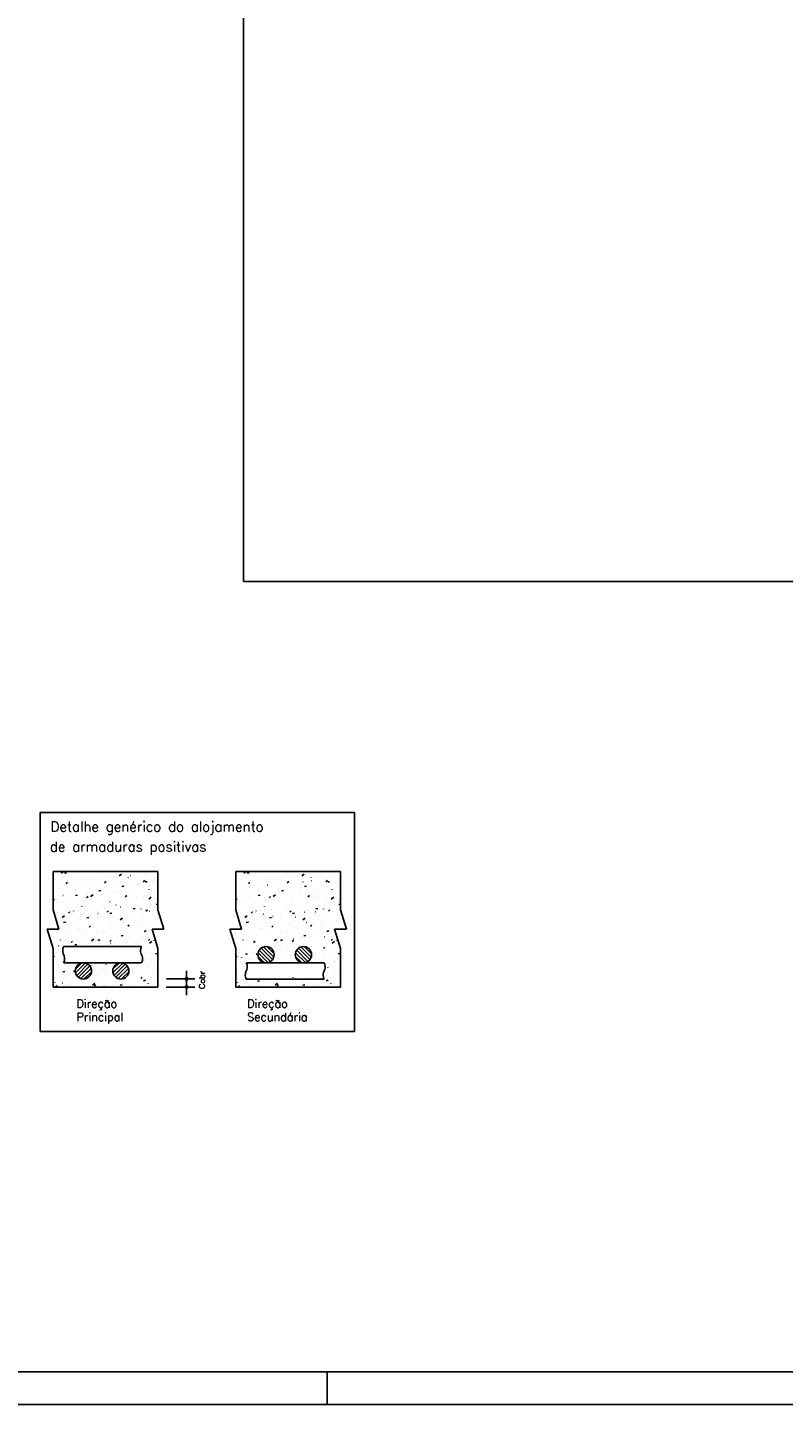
# Model space of a CAD drawing. Extents: x 0 to 119, y 0 to 84.
# Tile 19 of 21: x 73 to 96, y 0 to 42. Entities that reach past the tile are written whole.
import ezdxf

# ---------------------------------------------------------------- set-up
doc = ezdxf.new("R2010")
doc.units = 0
doc.header["$MEASUREMENT"] = 0
doc.layers.get('0').update_dxf_attribs({"linetype": 'CONTINUOUS'})
for name, color, linetype in [('1', 1, 'CONTINUOUS'), ('2', 2, 'CONTINUOUS'), ('8', 8, 'CONTINUOUS')]:
    doc.layers.add(name, color=color, linetype=linetype)
doc.styles.get("Standard").update_dxf_attribs({"font": 'ROMANS.SHX'})
picture_1 = doc.add_image_def('image2.jpg', size_in_pixel=(3000, 2958))

msp = doc.modelspace()

# ---------------------------------------------------------------- linework, layer by layer
at = {"layer": '1', "linetype": 'Continuous'}
for p, q in [((81.900002, 0), (81.900002, 1)), ((0, 0), (118.900002, 0))]:
    msp.add_line(p, q, dxfattribs=at)
at = {"layer": '2', "linetype": 'Continuous'}
for p, q in [((73.13187, 18.076938), (82.73687, 18.076938)), ((73.13187, 18.076938), (73.13187, 11.39299)), ((82.73687, 18.076938), (82.73687, 11.39299)), ((73.53076, 16.28057), (76.73076, 16.28057)), ((73.53076, 16.28057), (73.53076, 15.102632)), ((73.53076, 16.160388), (73.53076, 16.160388)), ((73.53076, 16.03999), (73.53076, 16.03999)), ((73.53076, 16.02183), (73.53076, 16.02183)), ((73.53076, 16.02183), (73.53076, 16.02183)), ((73.53076, 16.02183), (73.53076, 16.02183)), ((73.53076, 16.01444), (73.53076, 16.01444)), ((73.53076, 16.01444), (73.53076, 16.01444)), ((73.61414, 16.040315), (73.615117, 16.040531)), ((73.778441, 16.22116), (73.851083, 16.274295)), ((73.858214, 16.094425), (73.859191, 16.094641)), ((73.879349, 16.228147), (73.938247, 16.239596)), ((73.969, 15.999623), (73.969609, 16.000416)), ((74.017246, 16.151434), (74.017377, 16.152426)), ((74.122713, 16.199944), (74.123321, 16.200738)), ((74.448132, 16.038096), (74.448741, 16.038889)), ((74.619725, 16.263248), (74.620701, 16.263464)), ((74.778787, 16.035945), (74.778917, 16.036937)), ((74.928786, 16.078552), (74.929395, 16.079346)), ((75.061001, 16.212923), (75.061132, 16.213914)), ((75.082499, 16.278874), (75.083107, 16.279667)), ((75.236773, 16.125742), (75.23775, 16.125958)), ((75.407919, 16.117026), (75.408527, 16.117819)), ((75.480847, 16.179852), (75.481824, 16.180068)), ((75.549728, 16.146676), (75.622369, 16.19981)), ((75.821172, 16.087024), (75.821302, 16.088015)), ((75.84894, 15.987154), (75.849916, 15.98737)), ((75.888572, 16.157482), (75.889181, 16.158276)), ((76.103386, 16.264001), (76.103517, 16.264993)), ((76.284302, 15.962983), (76.330264, 16.00155)), ((76.319374, 15.996193), (76.320373, 15.996236)), ((76.367705, 16.195956), (76.368313, 16.196749)), ((76.644065, 16.010369), (76.645064, 16.010412)), ((76.73076, 16.28057), (76.73076, 15.102632)), ((79.105257, 16.28057), (82.305257, 16.28057)), ((79.105257, 16.28057), (79.105257, 15.102632)), ((79.105257, 16.160388), (79.105257, 16.160388)), ((79.105257, 16.03999), (79.105257, 16.03999)), ((79.105257, 16.02183), (79.105257, 16.02183)), ((79.105257, 16.02183), (79.105257, 16.02183)), ((79.105257, 16.02183), (79.105257, 16.02183)), ((79.105257, 16.01444), (79.105257, 16.01444)), ((79.105257, 16.01444), (79.105257, 16.01444)), ((79.188637, 16.040315), (79.189613, 16.040531)), ((79.352938, 16.22116), (79.425579, 16.274295)), ((79.432711, 16.094425), (79.433687, 16.094641)), ((79.453846, 16.228147), (79.512744, 16.239596)), ((79.543497, 15.999623), (79.544106, 16.000416)), ((79.591743, 16.151434), (79.591873, 16.152426)), ((79.697209, 16.199944), (79.697818, 16.200738)), ((80.022629, 16.038096), (80.023238, 16.038889)), ((80.194222, 16.263248), (80.195198, 16.263464)), ((80.353284, 16.035945), (80.353414, 16.036937)), ((80.503283, 16.078552), (80.503892, 16.079346)), ((80.635498, 16.212923), (80.635629, 16.213914)), ((80.656995, 16.278874), (80.657604, 16.279667)), ((80.81127, 16.125742), (80.812246, 16.125958)), ((80.982415, 16.117026), (80.983024, 16.117819)), ((81.055344, 16.179852), (81.05632, 16.180068)), ((81.124224, 16.146676), (81.196865, 16.19981)), ((81.395668, 16.087024), (81.395799, 16.088015)), ((81.423437, 15.987154), (81.424413, 15.98737)), ((81.463069, 16.157482), (81.463678, 16.158276)), ((81.677883, 16.264001), (81.678014, 16.264993)), ((81.858798, 15.962983), (81.904761, 16.00155)), ((81.893871, 15.996193), (81.89487, 15.996236)), ((81.942201, 16.195956), (81.94281, 16.196749)), ((82.218562, 16.010369), (82.219561, 16.010412)), ((82.305257, 16.28057), (82.305257, 15.102632)), ((73.53076, 15.874439), (73.53076, 15.874439)), ((73.53076, 15.874439), (73.53076, 15.874439)), ((73.53076, 15.747528), (73.53076, 15.747528)), ((73.53076, 15.747528), (73.53076, 15.747528)), ((73.53076, 15.577276), (73.53076, 15.577276)), ((73.735032, 15.974457), (73.735162, 15.975448)), ((73.921213, 15.904905), (73.967176, 15.943472)), ((74.008576, 15.895301), (74.009575, 15.895345)), ((74.214358, 15.68199), (74.214488, 15.682981)), ((74.215586, 15.735035), (74.216194, 15.735828)), ((74.226307, 15.901727), (74.227283, 15.901943)), ((74.496572, 15.858968), (74.496703, 15.859959)), ((74.541005, 15.573186), (74.541614, 15.57398)), ((74.678035, 15.509062), (74.750676, 15.562197)), ((74.742876, 15.927361), (74.743875, 15.927405)), ((74.843355, 15.764221), (74.844331, 15.764437)), ((74.92683, 15.680721), (74.985727, 15.69217)), ((75.021659, 15.613643), (75.022268, 15.614436)), ((75.067567, 15.941537), (75.068566, 15.941581)), ((75.087429, 15.818331), (75.088405, 15.818547)), ((75.102757, 15.933944), (75.14872, 15.972511)), ((75.175372, 15.813965), (75.17598, 15.814758)), ((75.256742, 15.733068), (75.256873, 15.73406)), ((75.455522, 15.625633), (75.456498, 15.625849)), ((75.500791, 15.652116), (75.5014, 15.65291)), ((75.538957, 15.910046), (75.539088, 15.911038)), ((75.585074, 15.964132), (75.586073, 15.964176)), ((75.633601, 15.818104), (75.692499, 15.829552)), ((75.981445, 15.692573), (75.982054, 15.693366)), ((76.015934, 15.599733), (76.016064, 15.600725)), ((76.135158, 15.892895), (76.135766, 15.893688)), ((76.298148, 15.776711), (76.298279, 15.777703)), ((76.340373, 15.955486), (76.39927, 15.966935)), ((76.460577, 15.731046), (76.461186, 15.731839)), ((76.465988, 15.849648), (76.466965, 15.849864)), ((76.580363, 15.953689), (76.580494, 15.95468)), ((76.710062, 15.903758), (76.711039, 15.903974)), ((79.105257, 15.874439), (79.105257, 15.874439)), ((79.105257, 15.874439), (79.105257, 15.874439)), ((79.105257, 15.747528), (79.105257, 15.747528)), ((79.105257, 15.747528), (79.105257, 15.747528)), ((79.105257, 15.577276), (79.105257, 15.577276)), ((79.309528, 15.974457), (79.309659, 15.975448)), ((79.49571, 15.904905), (79.541673, 15.943472)), ((79.583073, 15.895301), (79.584072, 15.895345)), ((79.788854, 15.68199), (79.788985, 15.682981)), ((79.790082, 15.735035), (79.790691, 15.735828)), ((79.800804, 15.901727), (79.80178, 15.901943)), ((80.071069, 15.858968), (80.0712, 15.859959)), ((80.115502, 15.573186), (80.116111, 15.57398)), ((80.252531, 15.509062), (80.325172, 15.562197)), ((80.317373, 15.927361), (80.318372, 15.927405)), ((80.417852, 15.764221), (80.418828, 15.764437)), ((80.501326, 15.680721), (80.560224, 15.69217)), ((80.596156, 15.613643), (80.596765, 15.614436)), ((80.642064, 15.941537), (80.643063, 15.941581)), ((80.661926, 15.818331), (80.662902, 15.818547)), ((80.677254, 15.933944), (80.723217, 15.972511)), ((80.749868, 15.813965), (80.750477, 15.814758)), ((80.831239, 15.733068), (80.83137, 15.73406)), ((81.030019, 15.625633), (81.030995, 15.625849)), ((81.075288, 15.652116), (81.075897, 15.65291)), ((81.113454, 15.910046), (81.113584, 15.911038)), ((81.159571, 15.964132), (81.16057, 15.964176)), ((81.208098, 15.818104), (81.266996, 15.829552)), ((81.555942, 15.692573), (81.556551, 15.693366)), ((81.590431, 15.599733), (81.590561, 15.600725)), ((81.709654, 15.892895), (81.710263, 15.893688)), ((81.872645, 15.776711), (81.872776, 15.777703)), ((81.914869, 15.955486), (81.973767, 15.966935)), ((82.035074, 15.731046), (82.035683, 15.731839)), ((82.040485, 15.849648), (82.041461, 15.849864)), ((82.15486, 15.953689), (82.15499, 15.95468)), ((82.284559, 15.903758), (82.285535, 15.903974)), ((73.53076, 15.473226), (73.53076, 15.473226)), ((73.53076, 15.473226), (73.53076, 15.473226)), ((73.53076, 15.428497), (73.53076, 15.428497)), ((73.53076, 15.409353), (73.572184, 15.417405)), ((73.53076, 15.406193), (73.53076, 15.406193)), ((73.53076, 15.406193), (73.53076, 15.406193)), ((73.53076, 15.198924), (73.53076, 15.198924)), ((73.53076, 15.198924), (73.53076, 15.198924)), ((73.53076, 15.198924), (73.53076, 15.198924)), ((73.581219, 15.494256), (73.581828, 15.49505)), ((73.649928, 15.328035), (73.650059, 15.329026)), ((73.666986, 15.412141), (73.667985, 15.412185)), ((73.832889, 15.540206), (73.833865, 15.540422)), ((73.932143, 15.505012), (73.932274, 15.506004)), ((74.061873, 15.534713), (74.062482, 15.535506)), ((74.220058, 15.543339), (74.278956, 15.554787)), ((74.308459, 15.270125), (74.309067, 15.270919)), ((74.401286, 15.444201), (74.402285, 15.444245)), ((74.410099, 15.202135), (74.410229, 15.203127)), ((74.449937, 15.4027), (74.450913, 15.402917)), ((74.551205, 15.471137), (74.597168, 15.509704)), ((74.692313, 15.379113), (74.692444, 15.380105)), ((74.694011, 15.45681), (74.694987, 15.457027)), ((74.725977, 15.458378), (74.726976, 15.458421)), ((74.974528, 15.556091), (74.974658, 15.557082)), ((75.062104, 15.264112), (75.06308, 15.264329)), ((75.114532, 15.148733), (75.115141, 15.149527)), ((75.243484, 15.480973), (75.244483, 15.481016)), ((75.268245, 15.349055), (75.268853, 15.349849)), ((75.451505, 15.245778), (75.451635, 15.24677)), ((75.593664, 15.187207), (75.594273, 15.188)), ((75.73275, 15.500176), (75.778712, 15.538743)), ((75.733719, 15.422756), (75.73385, 15.423747)), ((75.923226, 15.180716), (75.924202, 15.180933)), ((75.97431, 15.133295), (76.033207, 15.144744)), ((75.977784, 15.513033), (75.978783, 15.513076)), ((76.07257, 15.488127), (76.073546, 15.488344)), ((76.074318, 15.227663), (76.074927, 15.228457)), ((76.228031, 15.427985), (76.228639, 15.428778)), ((76.302475, 15.527209), (76.303474, 15.527253)), ((76.316644, 15.542237), (76.31762, 15.542454)), ((76.449321, 15.434578), (76.521962, 15.487713)), ((76.49526, 15.307267), (76.49539, 15.308258)), ((76.547424, 15.258282), (76.548032, 15.259076)), ((76.681081, 15.270678), (76.73076, 15.280334)), ((76.684737, 15.349539), (76.685713, 15.349756)), ((76.701136, 15.458604), (76.701745, 15.459397)), ((79.105257, 15.473226), (79.105257, 15.473226)), ((79.105257, 15.473226), (79.105257, 15.473226)), ((79.105257, 15.428497), (79.105257, 15.428497)), ((79.105257, 15.409353), (79.146681, 15.417405)), ((79.105257, 15.406193), (79.105257, 15.406193)), ((79.105257, 15.406193), (79.105257, 15.406193)), ((79.105257, 15.198924), (79.105257, 15.198924)), ((79.105257, 15.198924), (79.105257, 15.198924)), ((79.105257, 15.198924), (79.105257, 15.198924)), ((79.155716, 15.494256), (79.156325, 15.49505)), ((79.224425, 15.328035), (79.224556, 15.329026)), ((79.241483, 15.412141), (79.242482, 15.412185)), ((79.407386, 15.540206), (79.408362, 15.540422)), ((79.50664, 15.505012), (79.50677, 15.506004)), ((79.63637, 15.534713), (79.636979, 15.535506)), ((79.794555, 15.543339), (79.853452, 15.554787)), ((79.882955, 15.270125), (79.883564, 15.270919)), ((79.975783, 15.444201), (79.976782, 15.444245)), ((79.984595, 15.202135), (79.984726, 15.203127)), ((80.024434, 15.4027), (80.02541, 15.402917)), ((80.125702, 15.471137), (80.171665, 15.509704)), ((80.26681, 15.379113), (80.266941, 15.380105)), ((80.268508, 15.45681), (80.269484, 15.457027)), ((80.300474, 15.458378), (80.301473, 15.458421)), ((80.549025, 15.556091), (80.549155, 15.557082)), ((80.636601, 15.264112), (80.637577, 15.264329)), ((80.689029, 15.148733), (80.689638, 15.149527)), ((80.817981, 15.480973), (80.81898, 15.481016)), ((80.842741, 15.349055), (80.84335, 15.349849)), ((81.026001, 15.245778), (81.026132, 15.24677)), ((81.168161, 15.187207), (81.16877, 15.188)), ((81.307246, 15.500176), (81.353209, 15.538743)), ((81.308216, 15.422756), (81.308346, 15.423747)), ((81.497723, 15.180716), (81.498699, 15.180933)), ((81.548806, 15.133295), (81.607704, 15.144744)), ((81.552281, 15.513033), (81.55328, 15.513076)), ((81.647067, 15.488127), (81.648043, 15.488344)), ((81.648815, 15.227663), (81.649424, 15.228457)), ((81.802527, 15.427985), (81.803136, 15.428778)), ((81.876972, 15.527209), (81.877971, 15.527253)), ((81.891141, 15.542237), (81.892117, 15.542454)), ((82.023817, 15.434578), (82.096458, 15.487713)), ((82.069757, 15.307267), (82.069887, 15.308258)), ((82.12192, 15.258282), (82.122529, 15.259076)), ((82.255578, 15.270678), (82.305257, 15.280334)), ((82.259234, 15.349539), (82.26021, 15.349756)), ((82.275633, 15.458604), (82.276241, 15.459397)), ((73.53076, 15.102635), (73.709594, 14.513666)), ((73.580111, 14.940102), (73.580111, 14.940102)), ((73.580111, 14.940102), (73.580111, 14.940102)), ((73.580111, 14.940102), (73.580111, 14.940102)), ((73.581403, 14.935849), (73.581403, 14.935849)), ((73.581403, 14.935849), (73.581403, 14.935849)), ((73.581403, 14.935849), (73.581403, 14.935849)), ((73.587341, 14.916291), (73.587341, 14.916291)), ((73.593187, 14.897039), (73.593187, 14.897039)), ((73.593187, 14.897039), (73.593187, 14.897039)), ((73.593187, 14.897039), (73.593187, 14.897039)), ((73.638283, 14.748519), (73.638283, 14.748519)), ((73.674092, 15.029347), (73.674701, 15.03014)), ((73.806342, 14.871448), (73.878983, 14.924583)), ((73.845669, 14.84818), (73.8458, 14.849172)), ((73.853995, 14.721148), (73.912893, 14.732596)), ((73.907175, 14.733769), (73.908151, 14.733985)), ((73.999653, 15.00833), (74.045616, 15.046897)), ((74.056519, 15.041179), (74.057495, 15.041396)), ((74.059696, 14.961042), (74.060695, 14.961085)), ((74.127884, 15.025158), (74.128015, 15.026149)), ((74.154746, 15.069804), (74.155355, 15.070597)), ((74.300593, 15.095289), (74.301569, 15.095506)), ((74.384387, 14.975218), (74.385386, 14.975261)), ((74.401331, 14.805216), (74.40194, 14.806009)), ((74.560767, 14.85853), (74.619664, 14.869979)), ((74.633878, 15.108277), (74.634487, 15.10907)), ((74.668686, 14.902592), (74.669662, 14.902808)), ((74.887075, 14.891823), (74.887206, 14.892814)), ((74.901894, 14.997813), (74.902893, 14.997856)), ((75.16929, 15.0688), (75.16942, 15.069792)), ((75.181198, 15.037369), (75.22716, 15.075936)), ((75.267538, 14.995913), (75.326436, 15.007361)), ((75.285734, 14.765086), (75.28671, 14.765302)), ((75.361118, 14.884146), (75.361726, 14.884939)), ((75.529808, 14.819196), (75.530784, 14.819412)), ((75.577628, 14.796964), (75.650269, 14.850099)), ((75.636194, 15.029873), (75.637193, 15.029917)), ((75.648616, 14.776334), (75.648747, 14.777325)), ((75.679152, 15.126607), (75.680128, 15.126823)), ((75.686537, 14.722297), (75.687146, 14.723091)), ((75.930831, 14.953311), (75.930961, 14.954303)), ((75.960885, 15.044049), (75.961884, 15.044093)), ((76.159643, 14.752916), (76.160251, 14.75371)), ((76.213045, 15.130289), (76.213176, 15.13128)), ((76.291319, 14.988019), (76.292295, 14.988235)), ((76.362742, 15.066408), (76.408704, 15.104975)), ((76.478392, 15.066644), (76.479391, 15.066688)), ((76.632748, 14.783535), (76.633357, 14.784329)), ((76.691001, 14.827412), (76.691131, 14.828404)), ((76.73076, 15.102635), (76.909594, 14.513666)), ((79.105257, 15.102635), (79.28409, 14.513666)), ((79.154608, 14.940102), (79.154608, 14.940102)), ((79.154608, 14.940102), (79.154608, 14.940102)), ((79.154608, 14.940102), (79.154608, 14.940102)), ((79.1559, 14.935849), (79.1559, 14.935849)), ((79.1559, 14.935849), (79.1559, 14.935849)), ((79.1559, 14.935849), (79.1559, 14.935849)), ((79.161838, 14.916291), (79.161838, 14.916291)), ((79.167684, 14.897039), (79.167684, 14.897039)), ((79.167684, 14.897039), (79.167684, 14.897039)), ((79.167684, 14.897039), (79.167684, 14.897039)), ((79.21278, 14.748519), (79.21278, 14.748519)), ((79.248589, 15.029347), (79.249198, 15.03014)), ((79.380838, 14.871448), (79.453479, 14.924583)), ((79.420166, 14.84818), (79.420297, 14.849172)), ((79.428492, 14.721148), (79.487389, 14.732596)), ((79.481671, 14.733769), (79.482648, 14.733985)), ((79.57415, 15.00833), (79.620113, 15.046897)), ((79.631016, 15.041179), (79.631992, 15.041396)), ((79.634193, 14.961042), (79.635192, 14.961085)), ((79.702381, 15.025158), (79.702511, 15.026149)), ((79.729243, 15.069804), (79.729852, 15.070597)), ((79.87509, 15.095289), (79.876066, 15.095506)), ((79.958884, 14.975218), (79.959883, 14.975261)), ((79.975828, 14.805216), (79.976437, 14.806009)), ((80.135263, 14.85853), (80.194161, 14.869979)), ((80.208375, 15.108277), (80.208984, 15.10907)), ((80.243182, 14.902592), (80.244159, 14.902808)), ((80.461572, 14.891823), (80.461703, 14.892814)), ((80.476391, 14.997813), (80.47739, 14.997856)), ((80.743787, 15.0688), (80.743917, 15.069792)), ((80.755694, 15.037369), (80.801657, 15.075936)), ((80.842035, 14.995913), (80.900933, 15.007361)), ((80.860231, 14.765086), (80.861207, 14.765302)), ((80.935614, 14.884146), (80.936223, 14.884939)), ((81.104305, 14.819196), (81.105281, 14.819412)), ((81.152124, 14.796964), (81.224765, 14.850099)), ((81.210691, 15.029873), (81.21169, 15.029917)), ((81.223113, 14.776334), (81.223243, 14.777325)), ((81.253649, 15.126607), (81.254625, 15.126823)), ((81.261034, 14.722297), (81.261643, 14.723091)), ((81.505327, 14.953311), (81.505458, 14.954303)), ((81.535382, 15.044049), (81.536381, 15.044093)), ((81.734139, 14.752916), (81.734748, 14.75371)), ((81.787542, 15.130289), (81.787673, 15.13128)), ((81.865815, 14.988019), (81.866792, 14.988235)), ((81.937239, 15.066408), (81.983201, 15.104975)), ((82.052889, 15.066644), (82.053888, 15.066688)), ((82.207245, 14.783535), (82.207854, 14.784329)), ((82.265498, 14.827412), (82.265628, 14.828404)), ((82.305257, 15.102635), (82.484091, 14.513666)), ((73.709594, 14.513666), (73.351927, 14.513666)), ((73.351927, 14.513666), (73.53076, 13.924697)), ((73.363746, 14.47474), (73.363746, 14.47474)), ((73.367441, 14.462571), (73.367441, 14.462571)), ((73.367441, 14.462571), (73.367441, 14.462571)), ((73.367441, 14.462571), (73.367441, 14.462571)), ((73.402365, 14.347553), (73.402365, 14.347553)), ((73.513757, 14.372248), (73.514733, 14.372464)), ((73.648789, 14.71392), (73.648789, 14.71392)), ((73.658153, 14.68308), (73.658153, 14.68308)), ((73.659438, 14.678847), (73.659438, 14.678847)), ((73.659438, 14.678847), (73.659438, 14.678847)), ((73.659438, 14.678847), (73.659438, 14.678847)), ((73.663101, 14.679659), (73.664077, 14.679875)), ((73.718106, 14.477882), (73.719105, 14.477925)), ((73.766965, 14.564438), (73.767574, 14.565231)), ((74.040432, 14.36089), (74.040562, 14.361881)), ((74.042797, 14.492058), (74.043796, 14.492102)), ((74.247619, 14.604894), (74.248228, 14.605688)), ((74.275267, 14.541071), (74.276244, 14.541287)), ((74.322646, 14.537867), (74.322777, 14.538859)), ((74.494204, 14.340306), (74.494813, 14.3411)), ((74.560304, 14.514653), (74.561303, 14.514697)), ((74.604861, 14.714845), (74.604991, 14.715837)), ((74.629646, 14.574562), (74.675608, 14.613129)), ((74.726751, 14.643367), (74.72736, 14.644161)), ((74.892316, 14.403565), (74.893292, 14.403781)), ((75.084187, 14.422378), (75.084317, 14.42337)), ((75.13639, 14.457675), (75.137366, 14.457891)), ((75.207405, 14.683824), (75.208014, 14.684617)), ((75.294604, 14.546713), (75.295603, 14.546757)), ((75.366401, 14.599356), (75.366532, 14.600347)), ((75.45399, 14.419236), (75.454599, 14.42003)), ((75.608247, 14.311104), (75.667144, 14.322553)), ((75.619295, 14.560889), (75.620294, 14.560933)), ((75.81119, 14.603601), (75.857152, 14.642168)), ((75.844357, 14.296479), (75.844488, 14.297471)), ((75.8979, 14.626498), (75.898877, 14.626714)), ((75.927096, 14.449855), (75.927705, 14.450649)), ((76.126572, 14.473457), (76.126702, 14.474448)), ((76.136802, 14.583484), (76.137801, 14.583528)), ((76.315018, 14.448487), (76.373916, 14.459935)), ((76.400201, 14.480474), (76.40081, 14.481268)), ((76.408786, 14.650434), (76.408917, 14.651426)), ((76.514949, 14.488992), (76.515925, 14.489208)), ((76.909594, 14.513666), (76.551927, 14.513666)), ((76.551927, 14.513666), (76.73076, 13.924697)), ((76.626247, 14.513666), (76.626247, 14.513666)), ((76.649695, 14.513666), (76.649695, 14.513666)), ((76.649695, 14.513666), (76.649695, 14.513666)), ((76.650337, 14.513666), (76.650337, 14.513666)), ((76.759023, 14.543102), (76.759999, 14.543318)), ((76.850947, 14.513666), (76.850947, 14.513666)), ((76.871102, 14.615545), (76.872102, 14.615588)), ((76.875281, 14.513666), (76.875281, 14.513666)), ((79.28409, 14.513666), (78.926423, 14.513666)), ((78.926423, 14.513666), (79.105257, 13.924697)), ((78.938243, 14.47474), (78.938243, 14.47474)), ((78.941938, 14.462571), (78.941938, 14.462571)), ((78.941938, 14.462571), (78.941938, 14.462571)), ((78.941938, 14.462571), (78.941938, 14.462571)), ((78.976862, 14.347553), (78.976862, 14.347553)), ((79.088253, 14.372248), (79.08923, 14.372464)), ((79.223286, 14.71392), (79.223286, 14.71392)), ((79.23265, 14.68308), (79.23265, 14.68308)), ((79.233935, 14.678847), (79.233935, 14.678847)), ((79.233935, 14.678847), (79.233935, 14.678847)), ((79.233935, 14.678847), (79.233935, 14.678847)), ((79.237597, 14.679659), (79.238574, 14.679875)), ((79.292603, 14.477882), (79.293602, 14.477925)), ((79.341462, 14.564438), (79.342071, 14.565231)), ((79.614928, 14.36089), (79.615059, 14.361881)), ((79.617294, 14.492058), (79.618293, 14.492102)), ((79.822116, 14.604894), (79.822725, 14.605688)), ((79.849764, 14.541071), (79.85074, 14.541287)), ((79.897143, 14.537867), (79.897273, 14.538859)), ((80.068701, 14.340306), (80.06931, 14.3411)), ((80.134801, 14.514653), (80.1358, 14.514697)), ((80.179357, 14.714845), (80.179488, 14.715837)), ((80.204142, 14.574562), (80.250105, 14.613129)), ((80.301248, 14.643367), (80.301857, 14.644161)), ((80.466812, 14.403565), (80.467789, 14.403781)), ((80.658684, 14.422378), (80.658814, 14.42337)), ((80.710886, 14.457675), (80.711863, 14.457891)), ((80.781902, 14.683824), (80.782511, 14.684617)), ((80.869101, 14.546713), (80.8701, 14.546757)), ((80.940898, 14.599356), (80.941029, 14.600347)), ((81.028487, 14.419236), (81.029096, 14.42003)), ((81.182744, 14.311104), (81.241641, 14.322553)), ((81.193792, 14.560889), (81.194791, 14.560933)), ((81.385687, 14.603601), (81.431649, 14.642168)), ((81.418854, 14.296479), (81.418984, 14.297471)), ((81.472397, 14.626498), (81.473374, 14.626714)), ((81.501593, 14.449855), (81.502201, 14.450649)), ((81.701068, 14.473457), (81.701199, 14.474448)), ((81.711299, 14.583484), (81.712298, 14.583528)), ((81.889515, 14.448487), (81.948413, 14.459935)), ((81.974698, 14.480474), (81.975307, 14.481268)), ((81.983283, 14.650434), (81.983414, 14.651426)), ((82.089445, 14.488992), (82.090422, 14.489208)), ((82.484091, 14.513666), (82.126424, 14.513666)), ((82.126424, 14.513666), (82.305257, 13.924697)), ((82.200744, 14.513666), (82.200744, 14.513666)), ((82.224192, 14.513666), (82.224192, 14.513666)), ((82.224192, 14.513666), (82.224192, 14.513666)), ((82.224834, 14.513666), (82.224834, 14.513666)), ((82.333519, 14.543102), (82.334496, 14.543318)), ((82.425444, 14.513666), (82.425444, 14.513666)), ((82.445599, 14.615545), (82.446598, 14.615588)), ((82.449777, 14.513666), (82.449777, 14.513666)), ((73.458552, 14.162506), (73.458552, 14.162506)), ((73.458552, 14.162506), (73.458552, 14.162506)), ((73.458552, 14.162506), (73.458552, 14.162506)), ((73.480401, 14.090551), (73.480401, 14.090551)), ((73.480401, 14.090551), (73.480401, 14.090551)), ((73.485011, 14.075365), (73.485011, 14.075365)), ((73.485011, 14.075365), (73.485011, 14.075365)), ((73.507758, 14.000452), (73.507758, 14.000452)), ((73.53076, 13.924697), (73.53076, 12.746763)), ((73.53076, 13.907282), (73.54683, 13.910405)), ((73.534418, 14.261377), (73.535027, 14.26217)), ((73.701207, 14.008898), (73.702206, 14.008942)), ((73.758217, 14.183912), (73.758347, 14.184903)), ((73.853813, 13.984494), (76.007222, 13.984494)), ((73.859838, 14.099528), (73.860447, 14.100321)), ((73.881849, 14.17955), (73.882826, 14.179766)), ((74.078094, 14.111755), (74.124056, 14.150322)), ((74.194704, 14.036339), (74.253601, 14.047788)), ((74.218714, 14.031493), (74.219713, 14.031537)), ((74.340492, 14.139985), (74.341101, 14.140778)), ((74.498897, 14.042044), (74.499874, 14.042261)), ((74.519758, 14.068423), (74.519888, 14.069414)), ((74.705935, 14.159351), (74.778576, 14.212485)), ((74.742971, 14.096154), (74.743948, 14.096371)), ((74.801972, 14.245401), (74.802103, 14.246392)), ((74.819624, 14.178458), (74.820233, 14.179251)), ((74.901475, 14.173722), (74.960373, 14.18517)), ((74.953014, 14.063553), (74.954013, 14.063597)), ((75.259638, 14.140794), (75.3056, 14.179361)), ((75.277705, 14.07773), (75.278704, 14.077773)), ((75.279928, 13.942524), (75.280058, 13.943515)), ((75.300278, 14.218915), (75.300887, 14.219708)), ((75.504482, 14.264977), (75.505459, 14.265193)), ((75.562142, 14.119501), (75.562273, 14.120493)), ((75.773384, 14.249534), (75.773992, 14.250327)), ((75.795212, 14.100324), (75.796211, 14.100368)), ((76.007222, 13.984494), (76.232318, 13.984494)), ((76.121531, 14.127471), (76.122507, 14.127688)), ((76.246489, 14.280153), (76.247098, 14.280946)), ((76.321334, 13.986166), (76.321464, 13.987158)), ((76.365605, 14.181581), (76.366581, 14.181798)), ((76.441182, 14.169832), (76.487145, 14.2084)), ((76.477221, 14.084866), (76.549862, 14.138001)), ((76.529513, 14.132385), (76.530512, 14.132428)), ((76.603548, 14.163144), (76.603679, 14.164136)), ((76.73076, 13.924697), (76.73076, 12.746763)), ((79.033049, 14.162506), (79.033049, 14.162506)), ((79.033049, 14.162506), (79.033049, 14.162506)), ((79.033049, 14.162506), (79.033049, 14.162506)), ((79.054897, 14.090551), (79.054897, 14.090551)), ((79.054897, 14.090551), (79.054897, 14.090551)), ((79.059508, 14.075365), (79.059508, 14.075365)), ((79.059508, 14.075365), (79.059508, 14.075365)), ((79.082255, 14.000452), (79.082255, 14.000452)), ((79.105257, 13.924697), (79.105257, 12.746763)), ((79.105257, 13.907282), (79.121326, 13.910405)), ((79.108915, 14.261377), (79.109524, 14.26217)), ((79.332714, 14.183912), (79.332844, 14.184903)), ((79.443482, 13.918361), (79.443352, 13.919352)), ((79.456346, 14.17955), (79.457322, 14.179766)), ((79.65259, 14.111755), (79.698553, 14.150322)), ((79.880451, 13.930722), (80.225455, 13.585718)), ((79.953765, 13.970545), (80.265278, 13.659032)), ((80.056247, 13.9812), (80.275933, 13.761513)), ((80.280431, 14.159351), (80.353072, 14.212485)), ((80.376469, 14.245401), (80.3766, 14.246392)), ((80.394121, 14.178458), (80.39473, 14.179251)), ((80.475972, 14.173722), (80.53487, 14.18517)), ((80.516749, 13.933862), (80.515773, 13.934078)), ((80.760823, 13.879752), (80.759847, 13.879969)), ((80.834135, 14.140794), (80.880097, 14.179361)), ((80.874775, 14.218915), (80.875384, 14.219708)), ((81.022943, 13.930722), (81.367947, 13.585718)), ((81.078979, 14.264977), (81.079955, 14.265193)), ((81.096257, 13.970545), (81.40777, 13.659032)), ((81.198739, 13.9812), (81.418425, 13.761514)), ((81.246429, 13.990207), (81.246298, 13.991198)), ((81.34788, 14.249534), (81.348489, 14.250327)), ((81.781908, 13.965706), (81.827871, 13.927139)), ((81.820986, 14.280153), (81.821594, 14.280946)), ((81.940101, 14.181581), (81.941078, 14.181798)), ((82.015679, 14.169832), (82.061641, 14.2084)), ((82.051717, 14.084866), (82.124358, 14.138001)), ((82.104009, 14.132385), (82.105008, 14.132428)), ((82.178045, 14.163144), (82.178176, 14.164136)), ((82.305257, 13.924697), (82.305257, 12.746763)), ((73.53076, 13.827413), (73.53076, 13.827413)), ((73.53076, 13.827413), (73.53076, 13.827413)), ((73.53076, 13.827413), (73.53076, 13.827413)), ((73.53076, 13.652487), (73.572504, 13.687515)), ((73.53076, 13.670665), (73.53076, 13.670665)), ((73.53076, 13.670665), (73.53076, 13.670665)), ((73.53076, 13.670665), (73.53076, 13.670665)), ((73.53076, 13.553111), (73.53076, 13.553111)), ((73.53076, 13.553111), (73.53076, 13.553111)), ((73.53076, 13.553111), (73.53076, 13.553111)), ((73.53076, 13.533211), (73.53076, 13.533211)), ((73.53076, 13.533211), (73.53076, 13.533211)), ((73.627291, 13.796467), (73.6279, 13.79726)), ((73.673114, 13.53749), (73.673244, 13.538481)), ((73.862912, 13.488494), (76.007222, 13.488494)), ((73.877124, 13.548333), (73.878123, 13.548377)), ((74.216001, 13.295723), (74.401501, 13.481223)), ((74.216312, 13.182898), (74.514326, 13.480911)), ((75.358493, 13.295723), (75.543993, 13.481223)), ((75.358804, 13.182898), (75.656818, 13.480912)), ((75.47469, 13.455233), (75.47482, 13.456225)), ((76.007222, 13.488494), (76.232318, 13.488494)), ((76.331813, 13.805406), (76.332422, 13.806199)), ((76.340279, 13.627363), (76.341255, 13.627579)), ((76.512613, 13.663401), (76.513612, 13.663445)), ((76.518445, 13.516722), (76.518576, 13.517713)), ((76.572372, 13.532964), (76.57298, 13.533757)), ((76.655727, 13.763678), (76.714625, 13.775127)), ((79.105257, 13.827413), (79.105257, 13.827413)), ((79.105257, 13.827413), (79.105257, 13.827413)), ((79.105257, 13.827413), (79.105257, 13.827413)), ((79.105257, 13.652487), (79.147001, 13.687515)), ((79.105257, 13.670665), (79.105257, 13.670665)), ((79.105257, 13.670665), (79.105257, 13.670665)), ((79.105257, 13.670665), (79.105257, 13.670665)), ((79.105257, 13.553111), (79.105257, 13.553111)), ((79.105257, 13.553111), (79.105257, 13.553111)), ((79.105257, 13.553111), (79.105257, 13.553111)), ((79.105257, 13.533211), (79.105257, 13.533211)), ((79.105257, 13.533211), (79.105257, 13.533211)), ((79.201788, 13.796467), (79.202397, 13.79726)), ((79.247611, 13.53749), (79.247741, 13.538481)), ((79.287534, 13.657768), (79.286558, 13.657985)), ((79.29527, 13.644636), (79.294661, 13.64543)), ((79.403137, 13.762839), (79.462035, 13.75139)), ((79.437409, 13.488494), (81.581719, 13.488494)), ((79.531608, 13.603658), (79.530632, 13.603875)), ((79.62069, 13.806485), (79.620081, 13.807278)), ((79.725697, 13.741383), (79.725566, 13.742374)), ((79.731031, 13.761808), (79.776993, 13.723241)), ((79.790497, 13.681264), (79.975997, 13.495764)), ((79.790809, 13.79409), (80.088823, 13.496076)), ((79.825609, 13.872427), (80.16716, 13.530875)), ((79.899701, 13.796356), (79.898725, 13.796573)), ((80.170021, 13.865534), (80.169022, 13.865577)), ((80.255056, 13.565707), (80.254447, 13.5665)), ((80.484888, 13.874718), (80.484757, 13.875709)), ((80.574449, 13.735409), (80.57384, 13.736203)), ((80.687528, 13.842939), (80.686529, 13.842983)), ((80.728161, 13.535088), (80.727552, 13.535881)), ((80.767103, 13.69774), (80.766972, 13.698732)), ((80.910167, 13.572341), (80.909191, 13.572558)), ((80.932989, 13.681264), (81.118489, 13.495764)), ((80.933301, 13.79409), (81.231315, 13.496076)), ((80.968101, 13.872427), (81.309652, 13.530876)), ((81.047554, 13.70479), (81.046945, 13.705584)), ((81.049317, 13.520763), (81.049187, 13.521754)), ((81.421828, 13.810879), (81.420829, 13.810922)), ((81.52066, 13.674171), (81.520051, 13.674964)), ((81.522334, 13.710929), (81.521358, 13.711146)), ((81.528643, 13.813229), (81.528513, 13.814221)), ((81.581719, 13.488494), (81.806815, 13.488494)), ((81.746519, 13.796702), (81.74552, 13.796746)), ((81.810858, 13.636252), (81.810727, 13.637243)), ((81.993765, 13.643552), (81.993156, 13.644345)), ((82.08711, 13.663401), (82.088109, 13.663445)), ((82.092942, 13.516722), (82.093073, 13.517713)), ((82.146868, 13.532964), (82.147477, 13.533757)), ((82.230224, 13.763678), (82.289121, 13.775127)), ((73.53076, 13.29975), (73.53076, 13.29975)), ((73.53076, 13.278809), (73.53076, 13.278809)), ((73.53076, 13.278809), (73.53076, 13.278809)), ((73.53076, 13.278809), (73.53076, 13.278809)), ((73.53076, 13.156246), (73.53076, 13.156246)), ((73.53076, 13.084721), (73.53076, 13.084721)), ((73.53076, 13.084721), (73.53076, 13.084721)), ((73.53076, 13.064965), (73.53076, 13.064965)), ((73.53076, 13.064965), (73.53076, 13.064965)), ((73.535534, 13.065173), (73.536533, 13.065217)), ((73.566452, 13.131236), (73.567061, 13.132029)), ((73.712061, 13.319003), (73.713037, 13.319219)), ((73.720164, 13.331558), (73.720773, 13.332351)), ((73.828641, 13.214149), (73.887538, 13.225597)), ((73.868855, 13.057635), (73.868985, 13.058627)), ((73.956135, 13.373113), (73.957111, 13.373329)), ((74.045584, 13.169709), (74.046193, 13.170503)), ((74.151069, 13.234613), (74.1512, 13.235605)), ((74.156534, 13.215179), (74.202496, 13.253747)), ((74.251112, 13.10456), (74.592663, 13.446112)), ((74.305954, 13.046265), (74.650959, 13.39127)), ((74.324228, 13.180415), (74.325204, 13.180631)), ((74.379268, 13.006442), (74.690781, 13.317955)), ((74.48175, 12.995787), (74.701437, 13.215474)), ((74.594525, 13.11141), (74.595524, 13.111454)), ((74.67995, 13.410488), (74.680559, 13.411281)), ((74.910261, 13.101278), (74.910391, 13.10227)), ((74.941276, 13.042909), (74.942252, 13.043125)), ((74.999343, 13.240785), (74.999952, 13.241578)), ((75.112032, 13.134005), (75.113031, 13.134049)), ((75.153056, 13.441107), (75.153664, 13.4419)), ((75.18535, 13.097019), (75.186326, 13.097235)), ((75.192475, 13.278256), (75.192606, 13.279247)), ((75.334694, 13.40443), (75.33567, 13.404646)), ((75.393604, 13.10456), (75.735156, 13.446112)), ((75.448446, 13.046265), (75.79345, 13.39127)), ((75.472449, 13.271404), (75.473057, 13.272197)), ((75.52176, 13.006442), (75.833273, 13.317955)), ((75.624242, 12.995787), (75.843928, 13.215474)), ((75.846333, 13.166065), (75.847332, 13.166109)), ((75.945554, 13.302023), (75.946163, 13.302816)), ((75.946861, 13.265842), (75.947837, 13.266058)), ((75.954016, 13.162767), (75.954147, 13.163758)), ((76.171023, 13.180241), (76.172022, 13.180285)), ((76.207411, 13.011281), (76.253374, 13.049848)), ((76.236231, 13.339744), (76.236361, 13.340736)), ((76.418659, 13.332642), (76.419268, 13.333435)), ((76.563909, 13.128336), (76.564885, 13.128552)), ((76.68853, 13.202836), (76.689529, 13.20288)), ((76.714186, 13.036867), (76.714317, 13.037859)), ((77.607449, 13.245787), (77.607449, 12.496763)), ((79.105257, 13.29975), (79.105257, 13.29975)), ((79.105257, 13.278809), (79.105257, 13.278809)), ((79.105257, 13.278809), (79.105257, 13.278809)), ((79.105257, 13.278809), (79.105257, 13.278809)), ((79.105257, 13.156246), (79.105257, 13.156246)), ((79.105257, 13.084721), (79.105257, 13.084721)), ((79.105257, 13.084721), (79.105257, 13.084721)), ((79.105257, 13.064965), (79.105257, 13.064965)), ((79.105257, 13.064965), (79.105257, 13.064965)), ((79.110031, 13.065173), (79.11103, 13.065217)), ((79.140949, 13.131236), (79.141558, 13.132029)), ((79.45262, 13.428611), (79.451621, 13.428654)), ((81.906919, 13.170788), (81.90631, 13.171582)), ((81.915752, 13.349408), (81.914776, 13.349625)), ((82.138406, 13.128336), (82.139382, 13.128552)), ((82.263027, 13.202836), (82.264026, 13.20288)), ((82.288683, 13.036867), (82.288814, 13.037859)), ((73.53076, 13.004507), (73.53076, 13.004507)), ((73.53076, 12.746763), (76.73076, 12.746763)), ((73.562717, 13.011592), (73.563693, 13.011808)), ((73.569013, 12.746763), (73.569013, 12.746763)), ((73.569013, 12.746763), (73.569013, 12.746763)), ((73.58664, 12.880658), (73.586771, 12.881649)), ((73.598296, 12.746763), (73.598296, 12.746763)), ((73.604982, 12.752372), (73.650944, 12.79094)), ((73.605446, 12.746763), (73.605446, 12.746763)), ((73.605446, 12.746763), (73.605446, 12.746763)), ((73.721046, 12.746763), (73.721046, 12.746763)), ((73.721046, 12.746763), (73.721046, 12.746763)), ((73.721046, 12.746763), (73.721046, 12.746763)), ((73.813037, 12.866648), (73.813646, 12.867442)), ((73.827928, 12.746763), (73.827928, 12.746763)), ((73.827928, 12.746763), (73.827928, 12.746763)), ((73.93081, 12.818894), (73.931786, 12.81911)), ((74.086843, 12.746763), (74.086843, 12.746763)), ((74.086843, 12.746763), (74.086843, 12.746763)), ((74.170656, 12.746763), (74.170656, 12.746763)), ((74.170656, 12.746763), (74.170656, 12.746763)), ((74.345758, 12.746763), (74.345758, 12.746763)), ((74.345832, 12.747323), (74.345962, 12.748314)), ((74.604673, 12.746763), (74.604673, 12.746763)), ((74.620267, 12.746763), (74.620267, 12.746763)), ((74.620267, 12.746763), (74.620267, 12.746763)), ((74.628046, 12.9243), (74.628177, 12.925292)), ((74.647875, 12.746763), (74.647875, 12.746763)), ((74.733835, 12.809639), (74.806476, 12.862773)), ((74.745233, 12.746763), (74.745233, 12.746763)), ((74.786526, 12.781411), (74.832489, 12.819978)), ((74.842743, 12.746763), (74.842743, 12.746763)), ((74.842743, 12.746763), (74.842743, 12.746763)), ((74.863588, 12.746763), (74.863588, 12.746763)), ((75.069877, 12.746763), (75.069877, 12.746763)), ((75.084668, 12.766038), (75.085276, 12.766831)), ((75.122503, 12.746763), (75.122503, 12.746763)), ((75.287891, 12.746763), (75.287891, 12.746763)), ((75.381418, 12.746763), (75.381418, 12.746763)), ((75.381418, 12.746763), (75.381418, 12.746763)), ((75.381418, 12.746763), (75.381418, 12.746763)), ((75.389587, 12.808811), (75.389717, 12.809803)), ((75.519488, 12.746763), (75.519488, 12.746763)), ((75.553443, 12.904321), (75.554419, 12.904537)), ((75.557773, 12.796657), (75.558382, 12.79745)), ((75.582892, 12.804105), (75.64179, 12.815554)), ((75.640333, 12.746763), (75.640333, 12.746763)), ((75.640333, 12.746763), (75.640333, 12.746763)), ((75.640333, 12.746763), (75.640333, 12.746763)), ((75.671801, 12.985789), (75.671932, 12.98678)), ((75.89217, 12.746763), (75.89217, 12.746763)), ((75.899248, 12.746763), (75.899248, 12.746763)), ((75.899248, 12.746763), (75.899248, 12.746763)), ((75.899248, 12.746763), (75.899248, 12.746763)), ((75.969098, 12.746763), (75.969098, 12.746763)), ((76.030878, 12.827276), (76.031487, 12.828069)), ((76.080039, 12.746763), (76.080039, 12.746763)), ((76.080039, 12.746763), (76.080039, 12.746763)), ((76.080039, 12.746763), (76.080039, 12.746763)), ((76.158163, 12.746763), (76.158163, 12.746763)), ((76.158163, 12.746763), (76.158163, 12.746763)), ((76.158163, 12.746763), (76.158163, 12.746763)), ((76.170491, 12.766815), (76.171467, 12.767032)), ((76.289664, 12.941488), (76.348562, 12.952936)), ((76.73076, 12.746763), (76.33076, 12.746763)), ((76.414565, 12.820925), (76.415541, 12.821142)), ((76.417078, 12.746763), (76.417078, 12.746763)), ((76.417078, 12.746763), (76.417078, 12.746763)), ((76.418709, 12.746763), (76.418709, 12.746763)), ((76.431972, 12.85989), (76.432102, 12.860881)), ((76.503984, 12.857895), (76.504592, 12.858688)), ((76.52099, 12.746763), (76.52099, 12.746763)), ((76.675993, 12.746763), (76.675993, 12.746763)), ((76.675993, 12.746763), (76.675993, 12.746763)), ((76.98076, 12.746763), (77.857449, 12.746763)), ((76.994377, 12.995787), (77.857449, 12.995787)), ((79.105257, 13.004507), (79.105257, 13.004507)), ((79.105257, 12.746763), (82.305257, 12.746763)), ((79.137214, 13.011592), (79.13819, 13.011808)), ((79.143509, 12.746763), (79.143509, 12.746763)), ((79.143509, 12.746763), (79.143509, 12.746763)), ((79.161137, 12.880658), (79.161268, 12.881649)), ((79.172793, 12.746763), (79.172793, 12.746763)), ((79.179479, 12.752372), (79.225441, 12.79094)), ((79.179943, 12.746763), (79.179943, 12.746763)), ((79.179943, 12.746763), (79.179943, 12.746763)), ((79.276703, 12.968046), (79.275704, 12.968089)), ((79.295543, 12.746763), (79.295543, 12.746763)), ((79.295543, 12.746763), (79.295543, 12.746763)), ((79.295543, 12.746763), (79.295543, 12.746763)), ((79.387534, 12.866648), (79.388143, 12.867442)), ((79.402424, 12.746763), (79.402424, 12.746763)), ((79.402424, 12.746763), (79.402424, 12.746763)), ((79.42831, 12.992494), (81.581719, 12.992494)), ((79.434944, 12.876666), (79.434335, 12.877459)), ((79.505306, 12.818894), (79.506283, 12.81911)), ((79.661339, 12.746763), (79.661339, 12.746763)), ((79.661339, 12.746763), (79.661339, 12.746763)), ((79.745153, 12.746763), (79.745153, 12.746763)), ((79.745153, 12.746763), (79.745153, 12.746763)), ((79.7692, 12.940648), (79.828098, 12.929199)), ((79.79421, 12.945451), (79.793211, 12.945494)), ((79.915598, 12.836209), (79.914989, 12.837003)), ((79.920255, 12.746763), (79.920255, 12.746763)), ((79.920328, 12.747323), (79.920459, 12.748314)), ((80.074371, 12.934727), (80.073394, 12.934943)), ((80.094385, 12.907573), (80.094254, 12.908564)), ((80.17917, 12.746763), (80.17917, 12.746763)), ((80.194764, 12.746763), (80.194764, 12.746763)), ((80.194764, 12.746763), (80.194764, 12.746763)), ((80.202543, 12.9243), (80.202673, 12.925292)), ((80.222372, 12.746763), (80.222372, 12.746763)), ((80.308331, 12.809639), (80.380972, 12.862773)), ((80.318445, 12.880617), (80.317468, 12.880833)), ((80.31973, 12.746763), (80.31973, 12.746763)), ((80.361023, 12.781411), (80.406985, 12.819978)), ((80.41724, 12.746763), (80.41724, 12.746763)), ((80.41724, 12.746763), (80.41724, 12.746763)), ((80.438085, 12.746763), (80.438085, 12.746763)), ((80.52851, 12.91339), (80.527511, 12.913434)), ((80.644374, 12.746763), (80.644374, 12.746763)), ((80.659164, 12.766038), (80.659773, 12.766831)), ((80.697, 12.746763), (80.697, 12.746763)), ((80.853201, 12.899214), (80.852202, 12.899258)), ((80.854555, 13.033472), (80.854425, 13.034464)), ((80.862388, 12.746763), (80.862388, 12.746763)), ((80.955915, 12.746763), (80.955915, 12.746763)), ((80.955915, 12.746763), (80.955915, 12.746763)), ((80.955915, 12.746763), (80.955915, 12.746763)), ((80.964084, 12.808811), (80.964214, 12.809803)), ((81.093985, 12.746763), (81.093985, 12.746763)), ((81.12794, 12.904321), (81.128916, 12.904537)), ((81.13227, 12.796657), (81.132879, 12.79745)), ((81.13677, 12.856495), (81.136639, 12.857486)), ((81.157389, 12.804105), (81.216287, 12.815554)), ((81.21483, 12.746763), (81.21483, 12.746763)), ((81.21483, 12.746763), (81.21483, 12.746763)), ((81.21483, 12.746763), (81.21483, 12.746763)), ((81.370708, 12.876619), (81.369709, 12.876663)), ((81.466667, 12.746763), (81.466667, 12.746763)), ((81.473745, 12.746763), (81.473745, 12.746763)), ((81.473745, 12.746763), (81.473745, 12.746763)), ((81.473745, 12.746763), (81.473745, 12.746763)), ((81.543595, 12.746763), (81.543595, 12.746763)), ((81.581719, 12.992494), (81.806815, 12.992494)), ((81.605375, 12.827276), (81.605984, 12.828069)), ((81.654536, 12.746763), (81.654536, 12.746763)), ((81.654536, 12.746763), (81.654536, 12.746763)), ((81.654536, 12.746763), (81.654536, 12.746763)), ((81.697004, 12.8493), (81.696027, 12.849516)), ((81.73266, 12.746763), (81.73266, 12.746763)), ((81.73266, 12.746763), (81.73266, 12.746763)), ((81.73266, 12.746763), (81.73266, 12.746763)), ((81.744988, 12.766815), (81.745964, 12.767032)), ((81.864161, 12.941488), (81.923058, 12.952936)), ((81.895961, 12.98983), (81.895831, 12.990821)), ((82.305257, 12.746763), (81.905257, 12.746763)), ((81.989062, 12.820925), (81.990038, 12.821142)), ((81.991575, 12.746763), (81.991575, 12.746763)), ((81.991575, 12.746763), (81.991575, 12.746763)), ((81.993206, 12.746763), (81.993206, 12.746763)), ((82.006468, 12.85989), (82.006599, 12.860881)), ((82.07848, 12.857895), (82.079089, 12.858688)), ((82.095487, 12.746763), (82.095487, 12.746763)), ((82.25049, 12.746763), (82.25049, 12.746763)), ((82.25049, 12.746763), (82.25049, 12.746763)), ((73.13187, 11.39299), (82.73687, 11.39299))]:
    msp.add_line(p, q, dxfattribs=at)
for points in [[(73.853813, 13.984494), (73.844715, 13.965094), (73.837551, 13.946127), (73.830161, 13.919684), (73.823999, 13.875553), (73.825669, 13.827006), (73.834482, 13.784629), (73.841428, 13.764064), (73.853813, 13.736494)], [(76.232318, 13.984494), (76.22322, 13.965094), (76.216056, 13.946127), (76.208666, 13.919684), (76.202504, 13.875553), (76.204173, 13.827006), (76.212987, 13.784629), (76.219933, 13.764064), (76.232318, 13.736494)], [(73.853813, 13.488494), (73.862912, 13.507893), (73.870075, 13.526861), (73.877465, 13.553303), (73.883628, 13.597434), (73.881958, 13.645981), (73.873145, 13.688359), (73.866198, 13.708923), (73.853813, 13.736493)], [(76.232318, 13.488494), (76.241417, 13.507893), (76.24858, 13.526861), (76.255969, 13.553303), (76.262133, 13.597434), (76.260463, 13.645981), (76.25165, 13.688359), (76.244702, 13.708923), (76.232318, 13.736493)], [(79.42831, 13.488494), (79.437409, 13.469095), (79.444572, 13.450127), (79.451961, 13.423684), (79.458124, 13.379554), (79.456455, 13.331006), (79.447642, 13.288629), (79.440694, 13.268064), (79.42831, 13.240494)], [(81.806815, 13.488494), (81.815914, 13.469095), (81.823077, 13.450127), (81.830466, 13.423684), (81.836629, 13.379554), (81.83496, 13.331006), (81.826147, 13.288629), (81.819199, 13.268064), (81.806815, 13.240494)], [(79.42831, 12.992494), (79.419211, 13.011893), (79.412047, 13.030861), (79.404658, 13.057303), (79.398496, 13.101434), (79.400165, 13.149981), (79.408979, 13.192359), (79.415925, 13.212923), (79.42831, 13.240493)], [(81.806815, 12.992494), (81.797717, 13.011893), (81.790553, 13.030861), (81.783163, 13.057303), (81.777001, 13.101434), (81.77867, 13.149981), (81.787484, 13.192359), (81.79443, 13.212923), (81.806815, 13.240493)]]:
    msp.add_lwpolyline(points, dxfattribs=at)
for centre, radius in [((80.031227, 13.736494), 0.248), ((81.173719, 13.736494), 0.248), ((74.45673, 13.240494), 0.248), ((75.599222, 13.240494), 0.248), ((77.607449, 12.995787), 0.04), ((77.607449, 12.746763), 0.04), ((77.607449, 12.995787), 0.02), ((77.607449, 12.746763), 0.02)]:
    msp.add_circle(centre, radius, dxfattribs=at)
at = {"layer": '8', "linetype": 'Continuous'}
msp.add_line((2.5, 1), (117.900002, 1), dxfattribs=at)

# ---------------------------------------------------------------- texts
at = {"layer": '2', "linetype": 'Continuous'}
for s, height, p in [('Detalhe genérico do alojamento', 0.3, (73.452842, 17.498512)), ('de armaduras positivas', 0.3, (73.429297, 16.88633)), ('Direção ', 0.25, (74.245086, 12.116412)), ('Direção ', 0.25, (79.456015, 12.116412)), ('Principal', 0.25, (74.245086, 11.70983)), ('Secundária', 0.25, (79.456015, 11.70983))]:
    msp.add_text(s, height=height, dxfattribs=at).set_placement(p)
msp.add_text('Cobr', height=0.18, rotation=90, dxfattribs=at).set_placement((78.166521, 12.688674))

# ---------------------------------------------------------------- pictures from other files: only their frames are drawn
at = {"linetype": 'Continuous'}
image = msp.add_image(picture_1, insert=(79.339283, 25.131524), size_in_units=(35.662804, 35.163524), dxfattribs=at)
image.dxf.flags = 15

doc.saveas('drawing.dxf')
